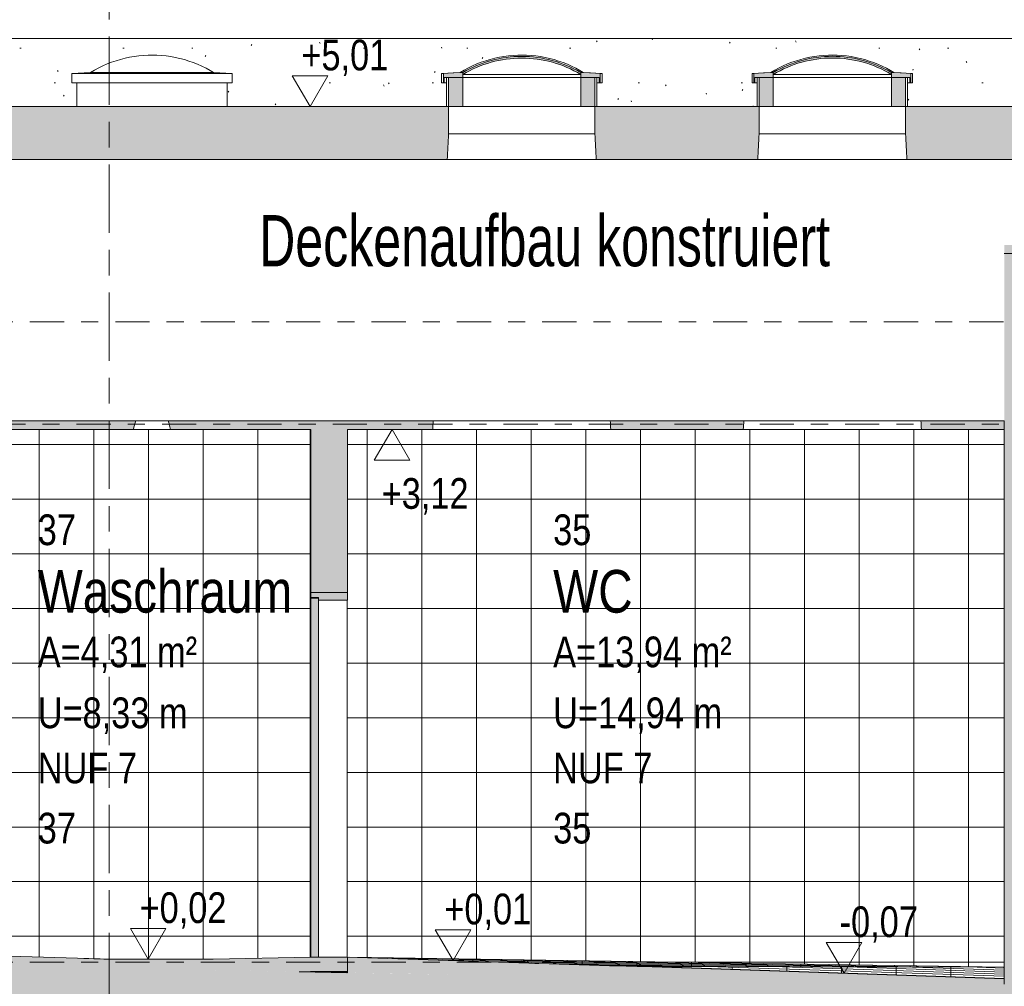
# Model space of a CAD drawing. Header units: metres. Extents: x -34 to 182, y -15 to 869.
# Tile 15 of 46: x 2.33 to 8.1, y -2.94 to 2.72. Entities that reach past the tile are written whole.
import ezdxf

# ---------------------------------------------------------------- set-up
doc = ezdxf.new("R2010")
doc.units = ezdxf.units.M
doc.linetypes.add('_Ebene_', pattern=[0.4, 0.2, -0.1, 0, -0.1])
doc.linetypes.add('_Rasterlinie_', pattern=[0.75, 0.4, -0.1, 0.15, -0.1])
for name, color, linetype, lineweight in [('A_Ebenen', 130, 'Continuous', 5), ('A_Fenster', 45, 'Continuous', 5), ('A_Geschossdecken', 7, 'Continuous', 5), ('A_Geschossdecken_Oberflächenschraffur', 7, 'Continuous', 5), ('A_Geschossdecken_Schraffur', 7, 'Continuous', 5), ('A_Hoehenkoten', 124, 'Continuous', 5), ('A_Linien_Feine Linien', 7, 'Continuous', 5), ('A_Linien_Raumtrennung', 7, 'Continuous', 5), ('A_Notizen', 130, 'Continuous', 5), ('A_Raster', 128, 'Continuous', 5), ('A_Raum-Txt', 16, 'Continuous', 5), ('A_Tuer', 128, 'Continuous', 5), ('A_Türen_Element', 128, 'Continuous', 5), ('A_Türen_Rahmen', 128, 'Continuous', 5), ('A_Wand', 244, 'Continuous', 5), ('A_Wand_Schraff', 1, 'Continuous', 5), ('A_Wände_Oberflächenschraffur', 244, 'Continuous', 5)]:
    doc.layers.add(name, color=color, linetype=linetype, lineweight=lineweight)
doc.styles.add('Arial', font='arial.ttf', dxfattribs={"width": 0.8, "height": 0.18})
doc.styles.add('Arial_1', font='arial.ttf', dxfattribs={"width": 0.7, "height": 0.3})
doc.styles.add('Arial_B', font='txt', dxfattribs={"width": 0.8, "height": 0.25})
pattern_1 = [(0, (4.037, 18.796), (0, 0.32), []), (90, (4.037, 18.796), (-0.001, 6e-20), [])]
pattern_2 = [(0, (20.687, 18.796), (0, 0.32), []), (90, (20.687, 18.796), (-0.32, 2e-17), [])]
pattern_3 = [(2.963, (21.759, -1.917), (-0.0003101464, 0.0059919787), []), (90, (21.759, -1.917), (-0.32, 0.017), [])]
pattern_4 = [(357.578, (19.744, -3.486), (0.0002535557, 0.00599464), []), (90, (19.744, -3.486), (-0.32, 0.014), [])]
pattern_5 = [(90, (21.137, -2.402), (-0.32, -0.007), [])]
pattern_6 = [(358.077, (19.945, -3.264), (0.000402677, 0.011993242), []), (90, (19.945, -3.264), (-0.32, 0.011), [])]
pattern_7 = [(359.108, (20.346, -3.041), (7.78385e-05, 0.0049993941), []), (90, (20.346, -3.041), (-0.32, 0.005), [])]

# ---------------------------------------------------------------- blocks, each defined once
blk = doc.blocks.new('TU DF 1 - Rahmenstock flächenbündig variabel - DL - H - 840 x 2090-8069885-B1')
at = {"layer": 'A_Tuer', "lineweight": 9}
for points in [[(4.0816, -0.6751), (4.2516, -0.6751), (4.2516, -0.6301), (4.0366, -0.6301), (4.0366, -0.6601), (4.0816, -0.6601)], [(4.0816, -2.7651), (4.0816, -0.6641), (4.0366, -0.6641), (4.0366, -2.7651)]]:
    blk.add_hatch(color=253, dxfattribs=at).paths.add_polyline_path(points, flags=0)
at = {"layer": 'A_Türen_Element', "color": 250, "lineweight": 9}
for p, q in [((4.0366, -0.6641), (4.0354, -0.6641)), ((4.0354, -0.6641), (4.0354, -2.7651)), ((4.0816, -0.6641), (4.0366, -0.6641)), ((4.0366, -0.6641), (4.0366, -2.7651)), ((4.0816, -2.7651), (4.0816, -0.6641)), ((4.0366, -2.7651), (4.0354, -2.7651)), ((4.0366, -2.7651), (4.0816, -2.7651))]:
    blk.add_line(p, q, dxfattribs=at)
at = {"layer": 'A_Türen_Rahmen', "color": 250, "lineweight": 9}
for p, q in [((4.0366, -0.6301), (4.0353, -0.6301)), ((4.0353, -0.6301), (4.0353, -2.7651)), ((4.0353, -0.6601), (4.0353, -0.6301)), ((4.2516, -0.6301), (4.0366, -0.6301)), ((4.0366, -0.6301), (4.0366, -0.6601)), ((4.2516, -0.6751), (4.2516, -0.6301)), ((4.0353, -0.6601), (4.0366, -0.6601)), ((4.0353, -0.6641), (4.0353, -0.6601)), ((4.0366, -0.6601), (4.0816, -0.6601)), ((4.0803, -0.6601), (4.0803, -0.6641)), ((4.0816, -0.6601), (4.0816, -0.6751)), ((4.0816, -0.6751), (4.2516, -0.6751)), ((4.2504, -0.6751), (4.2504, -2.7651)), ((4.0353, -2.7651), (4.0353, -2.7651))]:
    blk.add_line(p, q, dxfattribs=at)
blk = doc.blocks.new('FE Dachkuppel rund - Ø_880 _1000_-8070303-B1')
at = {"layer": 'A_Fenster', "color": 250, "lineweight": 9}
for p, q in [((2.747, 2.4149), (2.637, 2.4091)), ((2.637, 2.4091), (2.637, 2.3549)), ((2.637, 2.4091), (3.107, 2.4091)), ((2.7485, 2.4149), (3.107, 2.4149)), ((3.107, 2.4149), (2.7485, 2.4149)), ((3.107, 2.4149), (3.4654, 2.4149)), ((3.4654, 2.4149), (3.107, 2.4149)), ((3.107, 2.4091), (3.577, 2.4091)), ((3.577, 2.4091), (3.467, 2.4149)), ((3.577, 2.3549), (3.577, 2.4091)), ((2.637, 2.3549), (3.107, 2.3549)), ((2.667, 2.3549), (2.667, 2.2149)), ((3.107, 2.3549), (3.577, 2.3549)), ((3.547, 2.2149), (3.547, 2.3549))]:
    blk.add_line(p, q, dxfattribs=at)
at = {"layer": 'A_Fenster', "color": 250, "lineweight": 9, "flags": 128}
for points in [[(2.747, 2.4149), (2.7706, 2.4288), (2.7948, 2.4418), (2.8195, 2.4538), (2.8446, 2.4648), (2.8702, 2.4748), (2.8962, 2.4837), (2.9224, 2.4916), (2.949, 2.4985), (2.9759, 2.5043), (3.0029, 2.509), (3.0301, 2.5126), (3.0574, 2.5151), (3.0849, 2.5165), (3.107, 2.5169)], [(3.107, 2.5169), (3.1344, 2.5164), (3.1618, 2.5147), (3.1891, 2.512), (3.2163, 2.5081), (3.2433, 2.5032), (3.2701, 2.4972), (3.2966, 2.4902), (3.3228, 2.4821), (3.3487, 2.4729), (3.3742, 2.4627), (3.3993, 2.4515), (3.4239, 2.4393), (3.448, 2.4262), (3.467, 2.4149)]]:
    blk.add_lwpolyline(points, dxfattribs=at)
blk = doc.blocks.new('FE Dachkuppel rund - Ø_880 _1000_-V2-B1')
at = {"layer": 'A_Fenster', "lineweight": 9}
blk.add_hatch(color=253, dxfattribs=at).paths.add_polyline_path([(4.9264, 2.4031), (4.9661, 2.4252), (5.0071, 2.4446), (5.0494, 2.4612), (5.0965, 2.4758), (5.1368, 2.4855), (5.1816, 2.4932), (5.2267, 2.4978), (5.272, 2.4993), (5.3174, 2.4978), (5.3625, 2.4932), (5.4187, 2.4828), (5.4513, 2.4748), (5.4946, 2.4612), (5.5369, 2.4446), (5.578, 2.4253), (5.6176, 2.4031), (5.6176, 2.4149), (5.5779, 2.4367), (5.526, 2.4598), (5.4944, 2.472), (5.4511, 2.4854), (5.407, 2.4959), (5.3623, 2.5034), (5.3113, 2.5081), (5.272, 2.5095), (5.2267, 2.5079), (5.1817, 2.5034), (5.137, 2.4959), (5.0929, 2.4854), (5.0496, 2.472), (5.0073, 2.4557), (4.9662, 2.4367), (4.9264, 2.4149)], flags=0)
h = blk.add_hatch(color=253, dxfattribs=at)
h.paths.add_polyline_path([(5.726, 2.3549), (5.7311, 2.3549), (5.7311, 2.4091), (5.6176, 2.4149), (5.6176, 2.3849), (5.726, 2.3849)], flags=0)
h.paths.add_polyline_path([(4.8181, 2.3549), (4.8181, 2.3849), (4.9264, 2.3849), (4.9264, 2.4149), (4.813, 2.4091), (4.813, 2.3549)], flags=0)
h = blk.add_hatch(color=253, dxfattribs=at)
h.paths.add_polyline_path([(4.8437, 2.2149), (4.9264, 2.2149), (4.9264, 2.3849), (4.8437, 2.3849), (4.8437, 2.3408)], flags=0)
h.paths.add_polyline_path([(5.7003, 2.2149), (5.7003, 2.3849), (5.6176, 2.3849), (5.6176, 2.2149), (5.6334, 2.2149)], flags=0)
at = {"layer": 'A_Fenster', "color": 250, "lineweight": 9}
for p, q in [((4.912, 2.4149), (4.802, 2.4091)), ((4.802, 2.4091), (4.802, 2.3549)), ((4.802, 2.4091), (4.813, 2.4091)), ((4.813, 2.4091), (4.813, 2.3549)), ((4.8181, 2.3549), (4.8181, 2.3849)), ((4.8181, 2.3849), (4.9264, 2.3849)), ((4.832, 2.3849), (4.832, 2.2149)), ((4.9264, 2.3849), (4.8437, 2.3849)), ((4.8437, 2.3849), (4.8437, 2.2149)), ((4.9125, 2.4149), (4.9264, 2.4149)), ((4.9264, 2.4149), (4.9125, 2.4149)), ((4.925, 2.3849), (4.9299, 2.3849)), ((4.9254, 2.4031), (5.272, 2.4031)), ((4.9264, 2.4149), (4.9264, 2.4031)), ((4.9264, 2.3849), (4.9264, 2.4149)), ((4.9264, 2.2149), (4.9264, 2.3849)), ((4.9376, 2.3849), (4.9299, 2.3849)), ((4.9376, 2.3849), (4.9604, 2.3849)), ((4.9668, 2.3849), (4.9604, 2.3849)), ((4.9659, 2.3849), (5.0047, 2.3849)), ((5.0174, 2.3849), (5.0047, 2.3849)), ((5.0174, 2.3849), (5.0513, 2.3849)), ((5.071, 2.3849), (5.0514, 2.3849)), ((5.071, 2.3849), (5.1049, 2.3849)), ((5.1287, 2.3849), (5.105, 2.3849)), ((5.1287, 2.3849), (5.1638, 2.3849)), ((5.1902, 2.3849), (5.1639, 2.3849)), ((5.1902, 2.3849), (5.2262, 2.3849)), ((5.2538, 2.3849), (5.2263, 2.3849)), ((5.2538, 2.3849), (5.2902, 2.3849)), ((5.272, 2.4031), (5.6186, 2.4031)), ((5.3177, 2.3849), (5.2903, 2.3849)), ((5.3178, 2.3849), (5.3538, 2.3849)), ((5.3801, 2.3849), (5.3539, 2.3849)), ((5.3802, 2.3849), (5.4153, 2.3849)), ((5.439, 2.3849), (5.4153, 2.3849)), ((5.4391, 2.3849), (5.473, 2.3849)), ((5.4927, 2.3849), (5.473, 2.3849)), ((5.4927, 2.3849), (5.5268, 2.3849)), ((5.5394, 2.3849), (5.5268, 2.3849)), ((5.5394, 2.3849), (5.5781, 2.3849)), ((5.5837, 2.3849), (5.5772, 2.3849)), ((5.5837, 2.3849), (5.6064, 2.3849)), ((5.6142, 2.3849), (5.6064, 2.3849)), ((5.6141, 2.3849), (5.6191, 2.3849)), ((5.6176, 2.4031), (5.6176, 2.4149)), ((5.6176, 2.4149), (5.6315, 2.4149)), ((5.6176, 2.4149), (5.6176, 2.3849)), ((5.6315, 2.4149), (5.6176, 2.4149)), ((5.6176, 2.3849), (5.726, 2.3849)), ((5.7003, 2.3849), (5.6176, 2.3849)), ((5.6176, 2.3849), (5.6176, 2.2149)), ((5.742, 2.4091), (5.632, 2.4149)), ((5.7003, 2.2149), (5.7003, 2.3849)), ((5.712, 2.2149), (5.712, 2.3849)), ((5.726, 2.3849), (5.726, 2.3549)), ((5.7311, 2.3549), (5.7311, 2.4091)), ((5.7311, 2.4091), (5.742, 2.4091)), ((5.742, 2.3549), (5.742, 2.4091)), ((4.802, 2.3549), (4.813, 2.3549)), ((4.813, 2.3549), (4.8181, 2.3549)), ((4.8308, 2.3549), (4.8166, 2.3549)), ((5.7274, 2.3549), (5.7133, 2.3549)), ((5.726, 2.3549), (5.7311, 2.3549)), ((5.7311, 2.3549), (5.742, 2.3549)), ((4.8437, 2.2149), (4.9264, 2.2149)), ((5.6191, 2.2149), (4.925, 2.2149)), ((5.6176, 2.2149), (5.7003, 2.2149))]:
    blk.add_line(p, q, dxfattribs=at)
at = {"layer": 'A_Fenster', "color": 250, "lineweight": 9, "flags": 128}
for points in [[(4.912, 2.4149), (4.9357, 2.4288), (4.9599, 2.4418), (4.9846, 2.4538), (5.0097, 2.4648), (5.0353, 2.4748), (5.0612, 2.4837), (5.0875, 2.4916), (5.1141, 2.4985), (5.1409, 2.5043), (5.168, 2.509), (5.1952, 2.5126), (5.2225, 2.5151), (5.2499, 2.5165), (5.272, 2.5169)], [(5.272, 2.5169), (5.2995, 2.5164), (5.3269, 2.5147), (5.3542, 2.512), (5.3814, 2.5081), (5.4084, 2.5032), (5.4352, 2.4972), (5.4617, 2.4902), (5.4879, 2.4821), (5.5138, 2.4729), (5.5393, 2.4627), (5.5643, 2.4515), (5.5889, 2.4393), (5.613, 2.4262), (5.632, 2.4149)], [(4.9264, 2.4149), (4.8697, 2.412), (4.813, 2.4091)], [(5.7311, 2.4091), (5.6743, 2.412), (5.6176, 2.4149)]]:
    blk.add_lwpolyline(points, dxfattribs=at)
at = {"layer": 'A_Fenster', "color": 250, "lineweight": 9}
for radius, start, end in [(0.6788, 90, 120.60271), (0.6687, 90, 121.11648), (0.6788, 59.39729, 90), (0.6687, 58.88352, 90)]:
    blk.add_arc((5.272, 1.8306), radius, start, end, dxfattribs=at)
blk = doc.blocks.new('FE Dachkuppel rund - Ø_880 _1000_-V3-B1')
at = {"layer": 'A_Fenster', "lineweight": 9}
blk.add_hatch(color=253, dxfattribs=at).paths.add_polyline_path([(6.7447, 2.4031), (6.7844, 2.4253), (6.8255, 2.4448), (6.8679, 2.4614), (6.922, 2.4777), (6.9554, 2.4858), (7.0002, 2.4935), (7.0455, 2.4981), (7.0909, 2.4996), (7.1367, 2.498), (7.1815, 2.4935), (7.2263, 2.4858), (7.2705, 2.4751), (7.3139, 2.4614), (7.3562, 2.4448), (7.3973, 2.4253), (7.437, 2.4031), (7.437, 2.4149), (7.3972, 2.4367), (7.3515, 2.4576), (7.3137, 2.4721), (7.2703, 2.4856), (7.2261, 2.4961), (7.1813, 2.5037), (7.1361, 2.5082), (7.0909, 2.5097), (7.0293, 2.5066), (7.0004, 2.5037), (6.9557, 2.4961), (6.9115, 2.4856), (6.8681, 2.4722), (6.8146, 2.4507), (6.7846, 2.4367), (6.7447, 2.4149)], flags=0)
h = blk.add_hatch(color=253, dxfattribs=at)
h.paths.add_polyline_path([(7.5452, 2.3549), (7.5503, 2.3549), (7.5503, 2.4091), (7.437, 2.4149), (7.437, 2.3849), (7.5452, 2.3849)], flags=0)
h.paths.add_polyline_path([(6.6365, 2.3549), (6.6365, 2.3849), (6.7447, 2.3849), (6.7447, 2.4149), (6.6314, 2.4091), (6.6314, 2.3549)], flags=0)
h = blk.add_hatch(color=253, dxfattribs=at)
h.paths.add_polyline_path([(7.5196, 2.2149), (7.5196, 2.3849), (7.437, 2.3849), (7.437, 2.2149)], flags=0)
h.paths.add_polyline_path([(6.7072, 2.2149), (6.7447, 2.2149), (6.7447, 2.3849), (6.6621, 2.3849), (6.6621, 2.2149)], flags=0)
at = {"layer": 'A_Fenster', "color": 250, "lineweight": 9}
for p, q in [((6.7309, 2.4149), (6.6209, 2.4091)), ((6.6209, 2.4091), (6.6209, 2.3549)), ((6.6209, 2.4091), (6.6314, 2.4091)), ((6.6314, 2.4091), (6.6314, 2.3549)), ((6.6365, 2.3549), (6.6365, 2.3849)), ((6.6365, 2.3849), (6.7447, 2.3849)), ((6.6509, 2.3849), (6.6509, 2.2149)), ((6.7447, 2.3849), (6.6621, 2.3849)), ((6.6621, 2.3849), (6.6621, 2.2149)), ((6.7315, 2.4149), (6.7447, 2.4149)), ((6.7447, 2.4149), (6.7315, 2.4149)), ((6.7433, 2.3849), (6.7487, 2.3849)), ((6.7438, 2.4031), (7.0909, 2.4031)), ((6.7447, 2.4149), (6.7447, 2.4031)), ((6.7447, 2.3849), (6.7447, 2.4149)), ((6.7447, 2.2149), (6.7447, 2.3849)), ((6.7567, 2.3849), (6.7487, 2.3849)), ((6.7567, 2.3849), (6.7777, 2.3849)), ((6.7863, 2.3849), (6.7777, 2.3849)), ((6.7848, 2.3849), (6.8248, 2.3849)), ((6.8351, 2.3849), (6.8238, 2.3849)), ((6.835, 2.3849), (6.8705, 2.3849)), ((6.8897, 2.3849), (6.8705, 2.3849)), ((6.8896, 2.3849), (6.924, 2.3849)), ((6.9475, 2.3849), (6.9241, 2.3849)), ((6.9475, 2.3849), (6.9829, 2.3849)), ((7.009, 2.3849), (6.9829, 2.3849)), ((7.009, 2.3849), (7.0452, 2.3849)), ((7.0726, 2.3849), (7.0453, 2.3849)), ((7.0726, 2.3849), (7.1091, 2.3849)), ((7.0909, 2.4031), (7.4379, 2.4031)), ((7.1368, 2.3849), (7.1092, 2.3849)), ((7.1369, 2.3849), (7.1727, 2.3849)), ((7.1988, 2.3849), (7.1728, 2.3849)), ((7.1989, 2.3849), (7.2342, 2.3849)), ((7.2577, 2.3849), (7.2342, 2.3849)), ((7.2577, 2.3849), (7.2921, 2.3849)), ((7.3113, 2.3849), (7.2921, 2.3849)), ((7.3113, 2.3849), (7.3467, 2.3849)), ((7.3579, 2.3849), (7.3467, 2.3849)), ((7.3569, 2.3849), (7.397, 2.3849)), ((7.404, 2.3849), (7.3955, 2.3849)), ((7.404, 2.3849), (7.425, 2.3849)), ((7.433, 2.3849), (7.4251, 2.3849)), ((7.433, 2.3849), (7.4385, 2.3849)), ((7.437, 2.4031), (7.437, 2.4149)), ((7.437, 2.4149), (7.4503, 2.4149)), ((7.437, 2.4149), (7.437, 2.3849)), ((7.4503, 2.4149), (7.437, 2.4149)), ((7.437, 2.3849), (7.5452, 2.3849)), ((7.5196, 2.3849), (7.437, 2.3849)), ((7.437, 2.3849), (7.437, 2.2149)), ((7.5609, 2.4091), (7.4509, 2.4149)), ((7.5196, 2.2149), (7.5196, 2.3849)), ((7.5309, 2.2149), (7.5309, 2.3849)), ((7.5452, 2.3849), (7.5452, 2.3549)), ((7.5503, 2.3549), (7.5503, 2.4091)), ((7.5503, 2.4091), (7.5609, 2.4091)), ((7.5609, 2.3549), (7.5609, 2.4091)), ((6.6209, 2.3549), (6.6314, 2.3549)), ((6.6314, 2.3549), (6.6365, 2.3549)), ((6.6497, 2.3549), (6.635, 2.3549)), ((7.5467, 2.3549), (7.5321, 2.3549)), ((7.5452, 2.3549), (7.5503, 2.3549)), ((7.5503, 2.3549), (7.5609, 2.3549)), ((6.6621, 2.2149), (6.7447, 2.2149)), ((7.4385, 2.2149), (6.7433, 2.2149)), ((7.437, 2.2149), (7.5196, 2.2149))]:
    blk.add_line(p, q, dxfattribs=at)
at = {"layer": 'A_Fenster', "color": 250, "lineweight": 9, "flags": 128}
for points in [[(6.7309, 2.4149), (6.7545, 2.4288), (6.7787, 2.4418), (6.8034, 2.4538), (6.8286, 2.4648), (6.8541, 2.4748), (6.8801, 2.4837), (6.9064, 2.4916), (6.9329, 2.4985), (6.9598, 2.5043), (6.9868, 2.509), (7.014, 2.5126), (7.0414, 2.5151), (7.0688, 2.5165), (7.0909, 2.5169)], [(7.0909, 2.5169), (7.1183, 2.5164), (7.1457, 2.5147), (7.173, 2.512), (7.2002, 2.5081), (7.2272, 2.5032), (7.254, 2.4972), (7.2805, 2.4902), (7.3068, 2.4821), (7.3326, 2.4729), (7.3581, 2.4627), (7.3832, 2.4515), (7.4078, 2.4393), (7.4319, 2.4262), (7.4509, 2.4149)], [(6.7447, 2.4149), (6.6881, 2.412), (6.6314, 2.4091)], [(7.5503, 2.4091), (7.4936, 2.412), (7.437, 2.4149)]]:
    blk.add_lwpolyline(points, dxfattribs=at)
at = {"layer": 'A_Fenster', "color": 250, "lineweight": 9}
for radius, start, end in [(0.6791, 90, 120.64236), (0.669, 90, 121.15651), (0.6791, 59.35764, 90), (0.669, 58.84349, 90)]:
    blk.add_arc((7.0909, 1.8306), radius, start, end, dxfattribs=at)
blk = doc.blocks.new('Höhenkoten - leer-6237472-B1')
at = {"layer": 'A_Hoehenkoten'}
for p, q in [((-24.7743, -6.7651), (-24.9821, -6.7651)), ((-24.8782, -6.9451), (-24.9821, -6.7651)), ((-24.8782, -6.9451), (-24.7743, -6.7651))]:
    blk.add_line(p, q, dxfattribs=at)

msp = doc.modelspace()

# ---------------------------------------------------------------- hatches: boundary and pattern name
at = {"layer": 'A_Geschossdecken_Oberflächenschraffur'}
h = msp.add_hatch(dxfattribs=at)
h.set_pattern_fill('FP_32', color=133, style=0, pattern_type=2)
h.set_pattern_definition(pattern_7)
h.paths.add_polyline_path([(8.0977, -2.8251), (4.2558, -2.7652), (5.7864, -2.8173), (5.9909, -2.8204), (7.9957, -2.8249)], flags=0)
h = msp.add_hatch(dxfattribs=at)
h.set_pattern_fill('FP_32', color=133, style=0, pattern_type=2)
h.set_pattern_definition(pattern_7)
h.paths.add_polyline_path([(8.0977, -2.8251), (4.2558, -2.7652), (5.7864, -2.8173), (5.9909, -2.8204), (7.9957, -2.8249)], flags=0)
h = msp.add_hatch(dxfattribs=at)
h.set_pattern_fill('FP_29', color=133, style=0, pattern_type=2)
h.set_pattern_definition(pattern_4)
h.paths.add_polyline_path([(2.8245, -2.7782), (2.8696, -2.7782), (2.7076, -2.7733)], flags=0)
h = msp.add_hatch(dxfattribs=at)
h.set_pattern_fill('FP_29', color=133, style=0, pattern_type=2)
h.set_pattern_definition(pattern_4)
h.paths.add_polyline_path([(2.8245, -2.7782), (2.8696, -2.7782), (2.7076, -2.7733)], flags=0)
h = msp.add_hatch(dxfattribs=at)
h.set_pattern_fill('FP_30', color=133, style=0, pattern_type=2)
h.set_pattern_definition(pattern_5)
h.paths.add_polyline_path([(3.4628, -2.7773), (3.4643, -2.7773), (3.4634, -2.7773)], flags=0)
h = msp.add_hatch(dxfattribs=at)
h.set_pattern_fill('FP_30', color=133, style=0, pattern_type=2)
h.set_pattern_definition(pattern_5)
h.paths.add_polyline_path([(3.4628, -2.7773), (3.4643, -2.7773), (3.4634, -2.7773)], flags=0)
h = msp.add_hatch(dxfattribs=at)
h.set_pattern_fill('FP_31', color=133, style=0, pattern_type=2)
h.set_pattern_definition(pattern_6)
h.paths.add_polyline_path([(8.0977, -2.8921), (8.0977, -2.8251), (5.9798, -2.8209), (7.9957, -2.8887)], flags=0)
h = msp.add_hatch(dxfattribs=at)
h.set_pattern_fill('FP_31', color=133, style=0, pattern_type=2)
h.set_pattern_definition(pattern_6)
h.paths.add_polyline_path([(8.0977, -2.8921), (8.0977, -2.8251), (5.9798, -2.8209), (7.9957, -2.8887)], flags=0)
h = msp.add_hatch(dxfattribs=at)
h.set_pattern_fill('FP_28', color=133, style=0, pattern_type=2)
h.set_pattern_definition(pattern_3)
h.paths.add_polyline_path([(4.0349, -2.8528), (4.0346, -2.8501), (4.0019, -2.8522), (4.0319, -2.8527)], flags=0)
h = msp.add_hatch(dxfattribs=at)
h.set_pattern_fill('FP_28', color=133, style=0, pattern_type=2)
h.set_pattern_definition(pattern_3)
h.paths.add_polyline_path([(4.0349, -2.8528), (4.0346, -2.8501), (4.0019, -2.8522), (4.0319, -2.8527)], flags=0)
at = {"layer": 'A_Geschossdecken_Schraffur', "lineweight": 9}
h = msp.add_hatch(color=253, dxfattribs=at)
h.paths.add_polyline_path([(-0.6861, 0.3249), (0.3258, 0.3249), (0.3284, 0.3749), (-0.6861, 0.3749), (-0.6861, 0.3665)], flags=0)
h.paths.add_polyline_path([(1.1846, 0.3249), (2.9982, 0.3249), (3.0119, 0.3749), (1.182, 0.3749)], flags=0)
h.paths.add_polyline_path([(3.2157, 0.3249), (4.751, 0.3249), (4.7537, 0.3749), (3.202, 0.3749), (3.2082, 0.3533)], flags=0)
h.paths.add_polyline_path([(5.793, 0.3249), (6.5695, 0.3249), (6.5722, 0.3749), (5.7903, 0.3749)], flags=0)
h.paths.add_polyline_path([(7.6122, 0.3249), (8.0977, 0.3249), (8.0977, 0.3749), (7.6096, 0.3749)], flags=0)
h.paths.add_polyline_path([(1.288, 1.9049), (4.8357, 1.9049), (4.8437, 2.0549), (4.8437, 2.2149), (1.0902, 2.2149), (1.0902, 2.0549), (1.0987, 1.9049), (1.1235, 1.9049)], flags=0)
h.paths.add_polyline_path([(7.5662, 1.9049), (8.0977, 1.9049), (8.0977, 2.2149), (7.5196, 2.2149), (7.5196, 2.0549), (7.5277, 1.9049)], flags=0)
h.paths.add_polyline_path([(0.4116, 1.9049), (0.4202, 2.0549), (0.4202, 2.2149), (-0.6861, 2.2149), (-0.6861, 1.9049), (0.278, 1.9049)], flags=0)
h.paths.add_polyline_path([(6.6541, 1.9049), (6.6621, 2.0549), (6.6621, 2.2149), (5.7003, 2.2149), (5.7003, 2.0549), (5.7084, 1.9049), (6.2777, 1.9049)], flags=0)
h = msp.add_hatch(color=253, dxfattribs=at)
h.paths.add_polyline_path([(8.0977, 1.3549), (9.9842, 1.3549), (9.9989, 1.4049), (8.0977, 1.4049)], flags=0)
h.paths.add_polyline_path([(10.5728, 1.3549), (12.0078, 1.3549), (12.0078, 1.5249), (11.7928, 1.5249), (11.7928, 1.4049), (10.3519, 1.4049), (10.3666, 1.3549)], flags=0)
h.paths.add_polyline_path([(9.3638, 1.9049), (12.0078, 1.9049), (12.0078, 2.2149), (8.0977, 2.2149), (8.0977, 1.9049), (9.3129, 1.9049)], flags=0)
for points in [[(3.9687, -2.8515), (4.0366, -2.8501), (4.2516, -2.8501), (4.2516, -2.7651), (4.0366, -2.7651), (3.4643, -2.7773), (3.3549, -2.7782), (2.8245, -2.7782), (2.7076, -2.7733), (2.1123, -2.7551), (1.8973, -2.7551), (1.8973, -2.8351), (3.1056, -2.8351), (3.7006, -2.8464)], [(8.0977, -2.9239), (8.0977, -2.8921), (5.9798, -2.8209), (5.7864, -2.8173), (4.2516, -2.7651), (4.2516, -2.8569), (5.4187, -2.8781), (7.9957, -2.9222)], [(8.3527, -3.2083), (8.3527, -2.9283), (4.5596, -2.8628), (3.1056, -2.8351), (-1.0002, -2.8351), (-1.0002, -3.1151), (3.1056, -3.1151), (5.4187, -3.1581), (7.9957, -3.2022)]]:
    msp.add_hatch(color=253, dxfattribs=at).paths.add_polyline_path(points, flags=0)
at = {"layer": 'A_Wand_Schraff', "lineweight": 9}
for points in [[(8.3127, -2.9276), (8.3127, 1.3549), (8.0977, 1.3549), (8.0977, -2.9239), (8.2105, -2.9259)], [(4.2516, -0.6301), (4.2516, 0.3249), (4.0366, 0.3249), (4.0366, -0.6301)]]:
    msp.add_hatch(color=253, dxfattribs=at).paths.add_polyline_path(points, flags=0)
at = {"layer": 'A_Wände_Oberflächenschraffur'}
h = msp.add_hatch(dxfattribs=at)
h.set_pattern_fill('FP_41', style=0, pattern_type=2)
h.set_pattern_definition([(0, (20.059, 18.796), (0.805, 0.203), [0.007, -0.597, 0.007, -0.597, -3.218]), (0, (20.059, 18.796), (0.805, 0.203), [-1.207, 0.007, -1.2, 0.007, -0.597, -1.408]), (0, (20.059, 18.796), (0.805, 0.203), [-3.017, 0.007, -0.396, 0.007, -0.999]), (119.746, (20.361, 18.897), (-0.5767733, 0.6021774), [0.007, -0.601, 0.007, -0.601, -3.243]), (119.746, (20.361, 18.897), (-0.5767733, 0.6021774), [-1.216, 0.007, -1.209, 0.007, -0.601, -1.419]), (119.746, (20.361, 18.897), (-0.5767733, 0.6021774), [-3.04, 0.007, -0.399, 0.007, -1.007]), (240.254, (20.462, 19.304), (-0.2279916, -0.8060973), [0.007, -0.601, 0.007, -0.601, -3.243]), (240.254, (20.462, 19.304), (-0.2279916, -0.8060973), [-1.216, 0.007, -1.209, 0.007, -0.601, -1.419]), (240.254, (20.462, 19.304), (-0.2279916, -0.8060973), [-3.04, 0.007, -0.399, 0.007, -1.007])])
h.paths.add_polyline_path([(9.712, 2.2149), (9.7354, 2.2149), (9.7354, 2.3549), (9.7054, 2.3549), (9.7054, 2.4091), (9.817, 2.4149), (9.8895, 2.4539), (9.9883, 2.4909), (10.0904, 2.5114), (10.1114, 2.5133), (10.1856, 2.5163), (10.2597, 2.5115), (10.2907, 2.5065), (10.3663, 2.4895), (10.4375, 2.4649), (10.5339, 2.4149), (10.6454, 2.4089), (10.6454, 2.3549), (10.6154, 2.3549), (10.6154, 2.2149), (11.2421, 2.2149), (11.2421, 2.6149), (-0.774, 2.6149), (-0.774, 2.3349), (-0.6861, 2.3349), (-0.6861, 2.2149), (0.4202, 2.2149), (0.4202, 2.3549), (0.3817, 2.3549), (0.3817, 2.4091), (0.5373, 2.4155), (0.5851, 2.431), (0.6216, 2.4403), (0.6806, 2.45), (0.7178, 2.4535), (0.7552, 2.4548), (0.814, 2.4517), (0.8447, 2.4484), (0.8942, 2.439), (0.9326, 2.4291), (0.9748, 2.4149), (1.1287, 2.4091), (1.1287, 2.3549), (1.0902, 2.3549), (1.0902, 2.2149), (2.667, 2.2149), (2.667, 2.3549), (2.637, 2.3549), (2.637, 2.4091), (2.7485, 2.4149), (2.821, 2.4539), (2.9199, 2.4909), (3.0219, 2.5114), (3.0429, 2.5133), (3.1171, 2.5163), (3.1912, 2.5115), (3.2222, 2.5065), (3.2979, 2.4895), (3.3691, 2.4649), (3.4654, 2.4149), (3.577, 2.4089), (3.577, 2.3549), (3.547, 2.3549), (3.547, 2.2149), (4.832, 2.2149), (4.832, 2.3549), (4.8031, 2.3549), (4.8031, 2.4091), (4.9144, 2.4159), (4.983, 2.4526), (5.0517, 2.4803), (5.1236, 2.5006), (5.1987, 2.5128), (5.2823, 2.5163), (5.3623, 2.5107), (5.3911, 2.5058), (5.436, 2.4968), (5.4583, 2.4903), (5.5148, 2.472), (5.5781, 2.4446), (5.6334, 2.4148), (5.741, 2.4091), (5.741, 2.3549), (5.712, 2.3549), (5.712, 2.2149), (6.6509, 2.2149), (6.6509, 2.3549), (6.6218, 2.3549), (6.6218, 2.4091), (6.7331, 2.4158), (6.7961, 2.4498), (6.8626, 2.4774), (6.922, 2.4955), (6.9738, 2.5062), (6.9926, 2.5094), (7.023, 2.5131), (7.1012, 2.5163), (7.1755, 2.5114), (7.2158, 2.5044), (7.2589, 2.4956), (7.2703, 2.4926), (7.3192, 2.4774), (7.3365, 2.4711), (7.4004, 2.4428), (7.4503, 2.4149), (7.5599, 2.4091), (7.5599, 2.3549), (7.5309, 2.3549), (7.5309, 2.2149), (9.7112, 2.2149)], flags=0)
h = msp.add_hatch(dxfattribs=at)
h.set_pattern_fill('FP_4', color=133, style=0, pattern_type=2)
h.set_pattern_definition(pattern_2)
h.paths.add_polyline_path([(2.8696, -2.7782), (3.4643, -2.7772), (4.0323, -2.7651), (4.0323, 0.3249), (2.1123, 0.3249), (2.1123, -2.7551), (2.8385, -2.7773)], flags=0)
h = msp.add_hatch(dxfattribs=at)
h.set_pattern_fill('FP_4', color=133, style=0, pattern_type=2)
h.set_pattern_definition(pattern_2)
h.paths.add_polyline_path([(2.8696, -2.7782), (3.4643, -2.7772), (4.0323, -2.7651), (4.0323, 0.3249), (2.1123, 0.3249), (2.1123, -2.7551), (2.8385, -2.7773)], flags=0)
h = msp.add_hatch(dxfattribs=at)
h.set_pattern_fill('FP_3', color=133, style=0, pattern_type=2)
h.set_pattern_definition(pattern_1)
h.paths.add_polyline_path([(4.0323, -2.7652), (4.0353, -2.7651), (4.0353, -0.6301), (4.0366, -0.6301), (4.0366, 0.3249), (4.0323, 0.3249), (4.0323, -2.7651)], flags=0)
h = msp.add_hatch(dxfattribs=at)
h.set_pattern_fill('FP_3', color=133, style=0, pattern_type=2)
h.set_pattern_definition(pattern_1)
h.paths.add_polyline_path([(4.0323, -2.7652), (4.0353, -2.7651), (4.0353, -0.6301), (4.0366, -0.6301), (4.0366, 0.3249), (4.0323, 0.3249), (4.0323, -2.7651)], flags=0)
h = msp.add_hatch(dxfattribs=at)
h.set_pattern_fill('FP_4', color=133, style=0, pattern_type=2)
h.set_pattern_definition(pattern_2)
h.paths.add_polyline_path([(8.0977, -2.8251), (8.0977, 0.3249), (4.2516, 0.3249), (4.2516, -0.6751), (4.2504, -0.6751), (4.2504, -2.7651), (4.2558, -2.7652), (7.9957, -2.8235)], flags=0)
h = msp.add_hatch(dxfattribs=at)
h.set_pattern_fill('FP_4', color=133, style=0, pattern_type=2)
h.set_pattern_definition(pattern_2)
h.paths.add_polyline_path([(8.0977, -2.8251), (8.0977, 0.3249), (4.2516, 0.3249), (4.2516, -0.6751), (4.2504, -0.6751), (4.2504, -2.7651), (4.2558, -2.7652), (7.9957, -2.8235)], flags=0)

# ---------------------------------------------------------------- linework, layer by layer
at = {"layer": 'A_Ebenen', "color": 170, "linetype": '_Ebene_', "lineweight": 9}
for p, q in [((26.5924, 0.9549), (-30.8344, 0.9549)), ((-30.8344, 0.3549), (26.5924, 0.3549)), ((26.5924, -2.7951), (-30.8344, -2.7951))]:
    msp.add_line(p, q, dxfattribs=at)
at = {"layer": 'A_Geschossdecken', "color": 250, "lineweight": 9}
for p, q in [((4.8437, 2.2149), (1.0902, 2.2149)), ((4.8437, 2.0549), (4.8437, 2.2149)), ((6.6621, 2.2149), (5.7003, 2.2149)), ((5.7003, 2.2149), (5.7003, 2.0549)), ((6.6621, 2.0549), (6.6621, 2.2149)), ((7.5196, 2.2149), (7.5196, 2.0549)), ((22.1423, 2.2149), (7.5196, 2.2149)), ((5.7015, 2.0549), (4.8425, 2.0549)), ((7.5208, 2.0549), (6.661, 2.0549)), ((12.2779, 1.3549), (8.0977, 1.3549)), ((8.0977, 0.3249), (8.0977, 0.3749)), ((4.0366, 0.3249), (-0.6511, 0.3249)), ((8.0977, 0.3249), (4.2516, 0.3249)), ((2.8696, -2.7782), (2.1123, -2.7551)), ((4.0366, -2.7651), (3.4643, -2.7773)), ((4.2516, -2.7651), (4.0353, -2.7651)), ((5.7864, -2.8173), (4.2516, -2.7651)), ((4.2516, -2.7651), (4.2516, -2.8569)), ((4.2558, -2.7652), (8.0977, -2.8251)), ((2.8245, -2.7782), (2.7076, -2.7733)), ((3.3549, -2.7782), (2.8245, -2.7782)), ((3.4643, -2.7773), (3.3549, -2.7782)), ((5.9798, -2.8209), (5.7864, -2.8173)), ((5.9483, -2.8203), (8.0977, -2.8251)), ((8.0977, -2.8921), (5.9798, -2.8209)), ((3.9687, -2.8515), (4.0366, -2.8501)), ((4.2516, -2.8569), (3.9687, -2.8515)), ((4.0346, -2.8501), (4.0019, -2.8522)), ((4.0353, -2.8501), (4.0349, -2.8528)), ((4.0366, -2.8501), (4.2516, -2.8501)), ((4.2466, -2.8552), (4.2471, -2.8568)), ((8.0977, -2.9239), (8.0977, -2.8921))]:
    msp.add_line(p, q, dxfattribs=at)
for points in [[(4.8357, 1.9049), (4.8383, 1.9549), (4.841, 2.0049), (4.8437, 2.0549)], [(5.7003, 2.0549), (5.703, 2.0049), (5.7057, 1.9549), (5.7084, 1.9049)], [(6.6541, 1.9049), (6.6568, 1.9549), (6.6595, 2.0049), (6.6621, 2.0549)], [(7.5196, 2.0549), (7.5223, 2.0049), (7.525, 1.9549), (7.5277, 1.9049)], [(2.9982, 0.3249), (3.0025, 0.3416), (3.007, 0.3583), (3.0118, 0.3749)], [(4.751, 0.3249), (4.7519, 0.3416), (4.7528, 0.3582), (4.7537, 0.3749)], [(5.7903, 0.3749), (5.7912, 0.3582), (5.7921, 0.3416), (5.793, 0.3249)], [(6.5695, 0.3249), (6.5704, 0.3416), (6.5713, 0.3582), (6.5722, 0.3749)], [(7.6096, 0.3749), (7.6105, 0.3582), (7.6113, 0.3416), (7.6122, 0.3249)]]:
    msp.add_open_spline(points, degree=3, dxfattribs=at)
msp.add_open_spline([(3.2021, 0.3749), (3.2042, 0.3677), (3.2089, 0.3511), (3.2133, 0.3344), (3.2157, 0.3249)], degree=3, knots=[0.8963464, 0.8963464, 0.8963464, 0.8963464, 0.9411765, 1, 1, 1, 1], dxfattribs=at)
at = {"layer": 'A_Linien_Feine Linien'}
for p, q in [((15.9764, 1.9049), (-25.1417, 1.9049)), ((-0.8711, 0.3749), (8.0977, 0.3749))]:
    msp.add_line(p, q, dxfattribs=at)
at = {"layer": 'A_Linien_Raumtrennung', "color": 250, "lineweight": 9}
msp.add_line((6.1721, -2.7951), (8.0977, -2.7951), dxfattribs=at)
at = {"layer": 'A_Raster', "linetype": '_Rasterlinie_', "lineweight": 9}
msp.add_line((2.8564, -12.7741), (2.8564, 6.7822), dxfattribs=at)
at = {"layer": 'A_Wand', "color": 250, "lineweight": 9}
for p, q in [((22.1423, 2.6149), (-1.0465, 2.6149)), ((4.0323, -2.7652), (4.0323, 0.3259)), ((4.0366, 0.3249), (4.0366, -0.6301)), ((4.2516, -0.6301), (4.2516, 0.3249)), ((8.0977, 0.3249), (8.0977, -2.8921)), ((4.0353, -0.6301), (4.2516, -0.6301)), ((4.0353, -2.7651), (4.0353, -0.6301)), ((4.0353, -2.8528), (4.0353, -2.8501)), ((4.2503, -2.8551), (4.1553, -2.8551)), ((4.2503, -2.8501), (4.2503, -2.8551))]:
    msp.add_line(p, q, dxfattribs=at)

# ---------------------------------------------------------------- block references
at = {"layer": 'A_Fenster', "color": 250, "lineweight": 9}
for name in ['FE Dachkuppel rund - Ø_880 _1000_-8070303-B1', 'FE Dachkuppel rund - Ø_880 _1000_-V2-B1', 'FE Dachkuppel rund - Ø_880 _1000_-V3-B1']:
    msp.add_blockref(name, (0, 0), dxfattribs=at)
at = {"layer": 'A_Hoehenkoten'}
for p in [(28.9106, 9.16), (27.9631, 4.1669), (29.7477, 4.159), (32.0374, 4.0846)]:
    msp.add_blockref('Höhenkoten - leer-6237472-B1', p, dxfattribs=at)
at = {"layer": 'A_Hoehenkoten', "rotation": 180}
msp.add_blockref('Höhenkoten - leer-6237472-B1', (-20.3657, -6.6202), dxfattribs=at)
at = {"layer": 'A_Tuer', "color": 250, "lineweight": 9}
msp.add_blockref('TU DF 1 - Rahmenstock flächenbündig variabel - DL - H - 840 x 2090-8069885-B1', (0, 0), dxfattribs=at)

# ---------------------------------------------------------------- texts
at = {"layer": 'A_Hoehenkoten', "char_height": 0.18, "attachment_point": 1, "line_spacing_factor": 0.941778, "style": 'Arial'}
for s, insert, width in [('+5,01', (3.9817, 2.6071), 0.601593), ('+3,12', (4.4516, 0.0397), 0.601593), ('+0,02', (3.0343, -2.3861), 0.601593), ('+0,01', (4.8188, -2.394), 0.601593), ('-0,07', (7.1333, -2.4684), 0.542095)]:
    msp.add_mtext(s, dxfattribs=dict(at, insert=insert, width=width))
at = {"layer": 'A_Notizen', "color": 7, "insert": (3.7343, 1.5798), "char_height": 0.3, "width": 4.130294, "attachment_point": 1, "style": 'Arial_1'}
msp.add_mtext('Deckenaufbau konstruiert', dxfattribs=at)
at = {"layer": 'A_Raum-Txt', "attachment_point": 1}
for s, insert, char_height, width, style in [('37', (2.4378, -0.1731), 0.18, 0.269367, 'Arial'), ('35', (5.4559, -0.1731), 0.18, 0.269367, 'Arial'), ('Waschraum', (2.4378, -0.4986), 0.25, 1.904809, 'Arial_B'), ('WC', (5.4559, -0.4986), 0.25, 0.557974, 'Arial_B'), ('A=4,31 m²', (2.4378, -0.8884), 0.18, 1.109535, 'Arial'), ('A=13,94 m²', (5.4559, -0.8884), 0.18, 1.244219, 'Arial'), ('U=8,33 m', (2.4378, -1.2451), 0.18, 1.0454, 'Arial'), ('U=14,94 m', (5.4559, -1.2451), 0.18, 1.180084, 'Arial'), ('NUF 7', (2.4378, -1.5677), 0.18, 0.692658, 'Arial'), ('NUF 7', (5.4559, -1.5677), 0.18, 0.692658, 'Arial'), ('37', (2.4378, -1.9203), 0.18, 0.269367, 'Arial'), ('35', (5.4559, -1.9203), 0.18, 0.269367, 'Arial')]:
    msp.add_mtext(s, dxfattribs=dict(at, insert=insert, char_height=char_height, width=width, style=style))

doc.saveas('drawing.dxf')
